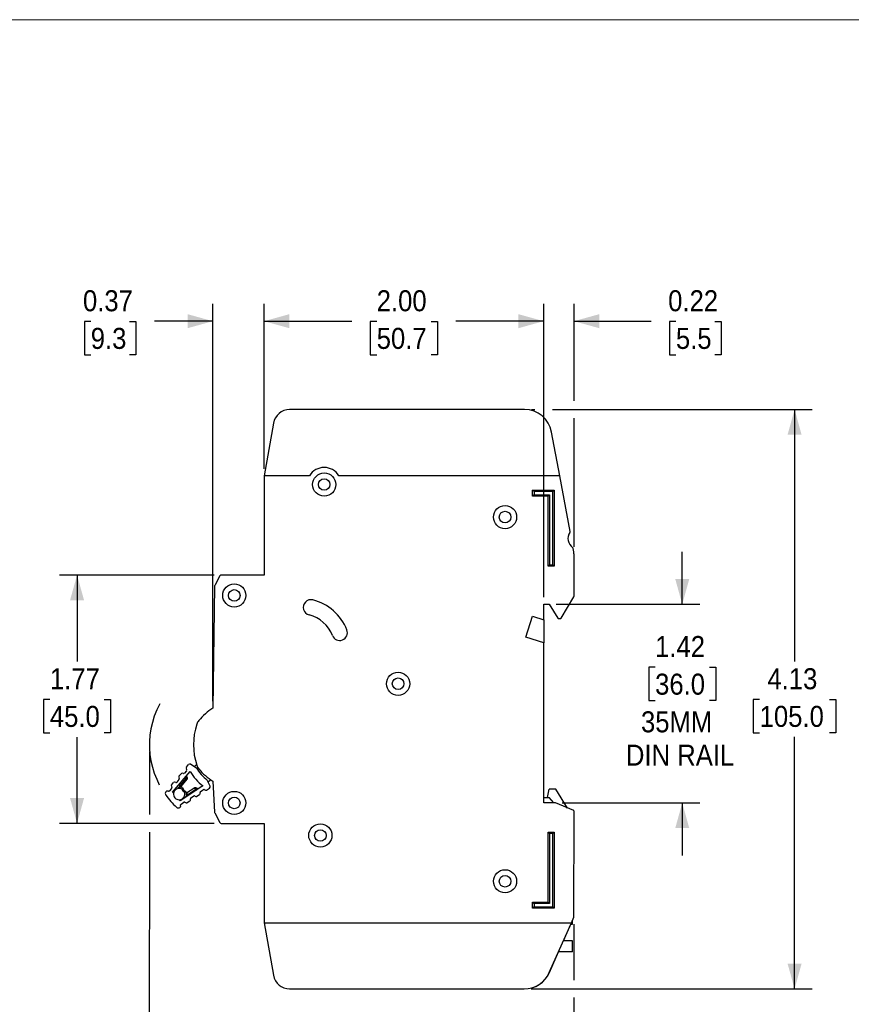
# Model space of a CAD drawing. Header units: inches. Extents: x 0 to 17, y 0 to 11.
# Tile 3 of 4: x 6 to 11.9, y 4 to 11. Entities that reach past the tile are written whole.
import ezdxf

# ---------------------------------------------------------------- set-up
doc = ezdxf.new("R2010")
doc.units = ezdxf.units.IN
doc.header["$MEASUREMENT"] = 0
doc.linetypes.add('SLD-Center', pattern=[0.75, 0.6, -0.05, 0.05, -0.05])
doc.linetypes.add('SLD-Solid', pattern=[0])
doc.layers.add('CENTER', color=40, linetype='SLD-Center')
doc.layers.add('SLD-DEFPOINTS', color=7, linetype='Continuous')
doc.layers.add('DIMENSIONS', color=140, linetype='SLD-Solid', lineweight=25)
doc.styles.add('SLDTEXTSTYLE0', font='GOTHIC.TTF', dxfattribs={"width": 0.913})
doc.dimstyles.new('SLDDIMSTYLE0', dxfattribs={"dimtxt": 0.15, "dimasz": 0.18, "dimexe": 0, "dimexo": 0.0625, "dimgap": 0.0375, "dimtad": 0, "dimtih": 1, "dimtoh": 1, "dimrnd": 1e-09, "dimzin": 12, "dimdsep": 46, "dimtxsty": 'SLDTEXTSTYLE0', "dimsah": 1, "dimcen": 0.09, "dimadec": 0, "dimazin": 3, "dimtfac": 1, "dimtdec": 3, "dimtofl": 0, "dimtmove": 0, "dimatfit": 3, "dimfxl": 0, "dimfrac": 2, "dimtolj": 1, "dimtzin": 12, "dimarcsym": 0})
doc.dimstyles.new('SLDDIMSTYLE1', dxfattribs={"dimtxt": 0.15, "dimasz": 0.18, "dimexe": 0, "dimexo": 0.0625, "dimgap": 0.0375, "dimtad": 0, "dimtih": 1, "dimtoh": 1, "dimrnd": 1e-09, "dimzin": 4, "dimdsep": 46, "dimtxsty": 'SLDTEXTSTYLE0', "dimsah": 1, "dimcen": 0.09, "dimadec": 0, "dimazin": 1, "dimtfac": 1, "dimtofl": 0, "dimtmove": 0, "dimatfit": 3, "dimfxl": 0, "dimfrac": 2, "dimtolj": 1, "dimtzin": 12, "dimarcsym": 0})
doc.dimstyles.new('SLDDIMSTYLE2', dxfattribs={"dimtxt": 0.15, "dimasz": 0.18, "dimexe": 0, "dimexo": 0.0625, "dimgap": 0.0375, "dimtad": 0, "dimtih": 1, "dimtoh": 1, "dimrnd": 1e-09, "dimdsep": 46, "dimtxsty": 'SLDTEXTSTYLE0', "dimsah": 1, "dimcen": 0.09, "dimadec": 0, "dimazin": 2, "dimtfac": 1, "dimtmove": 0, "dimatfit": 0, "dimfxl": 0, "dimfrac": 2, "dimtolj": 1, "dimtzin": 12, "dimarcsym": 0})
doc.dimstyles.new('SLDDIMSTYLE3', dxfattribs={"dimtxt": 0.15, "dimasz": 0.18, "dimexe": 0, "dimexo": 0.0625, "dimgap": 0.0375, "dimtad": 0, "dimtih": 1, "dimtoh": 1, "dimrnd": 1e-09, "dimzin": 12, "dimdsep": 46, "dimtxsty": 'SLDTEXTSTYLE0', "dimsah": 1, "dimcen": 0.09, "dimadec": 0, "dimazin": 3, "dimtfac": 1, "dimtofl": 0, "dimtmove": 0, "dimatfit": 3, "dimfxl": 0, "dimfrac": 2, "dimtolj": 1, "dimtzin": 12, "dimarcsym": 0})
doc.dimstyles.new('SLDDIMSTYLE4', dxfattribs={"dimtxt": 0.15, "dimasz": 0.18, "dimexe": 0, "dimexo": 0.0625, "dimgap": 0.0375, "dimtad": 0, "dimtih": 1, "dimtoh": 1, "dimrnd": 1e-09, "dimzin": 12, "dimdsep": 46, "dimtxsty": 'SLDTEXTSTYLE0', "dimsah": 1, "dimcen": 0.09, "dimadec": 0, "dimazin": 3, "dimtfac": 1, "dimtmove": 0, "dimatfit": 0, "dimfxl": 0, "dimfrac": 2, "dimtolj": 1, "dimtzin": 12, "dimarcsym": 0})

# ---------------------------------------------------------------- blocks, each defined once
blk = doc.blocks.new('Block2')
at = {"color": 7, "linetype": 'SLD-Solid', "lineweight": 18}
blk.add_line((17, 11), (0, 11), dxfattribs=at)
blk = doc.blocks.new('_D')
at = {"layer": 'DIMENSIONS'}
for p, q in [((6.9276, 5.7775), (6.9273, 5.3287)), ((6.9273, 5.2037), (6.9263, 3.3309)), ((9.9587, 4.5469), (9.9585, 4.1476)), ((9.9584, 4.0226), (9.958, 3.3293)), ((6.9263, 3.4559), (8.071, 3.4553)), ((8.2483, 3.4539), (8.2026, 3.4539)), ((8.2026, 3.4539), (8.2026, 3.2158)), ((8.6362, 3.4539), (8.6819, 3.4539)), ((8.6819, 3.4539), (8.6819, 3.2158)), ((9.9581, 3.4543), (8.8135, 3.4549)), ((8.2026, 3.2158), (8.2483, 3.2158)), ((8.6819, 3.2158), (8.6362, 3.2158))]:
    blk.add_line(p, q, dxfattribs=at)
for points in [[(6.9263, 3.4559), (7.1063, 3.4058), (7.1064, 3.5058)], [(9.9581, 3.4543), (9.7781, 3.5044), (9.7781, 3.4044)]]:
    blk.add_solid(points, dxfattribs=at)
at = {"layer": 'DIMENSIONS', "char_height": 0.15, "attachment_point": 1, "style": 'SLDTEXTSTYLE0'}
for s, insert in [('3.03', (8.2483, 3.676)), ('77.0', (8.2483, 3.4074))]:
    blk.add_mtext(s, dxfattribs=dict(at, insert=insert))
blk = doc.blocks.new('_D_1')
at = {"layer": 'DIMENSIONS'}
for p, q in [((7.7465, 7.7965), (7.7465, 8.9739)), ((9.7426, 6.8792), (9.7425, 8.9739)), ((7.7465, 8.8489), (8.3733, 8.8489)), ((8.5505, 8.8477), (8.5048, 8.8477)), ((8.5048, 8.8477), (8.5048, 8.6096)), ((8.9385, 8.8477), (8.9842, 8.8477)), ((8.9842, 8.8477), (8.9842, 8.6096)), ((9.7425, 8.8489), (9.1157, 8.8489)), ((8.5048, 8.6096), (8.5505, 8.6096)), ((8.9842, 8.6096), (8.9385, 8.6096))]:
    blk.add_line(p, q, dxfattribs=at)
for points in [[(7.7465, 8.8489), (7.9265, 8.7989), (7.9265, 8.8989)], [(9.7425, 8.8489), (9.5625, 8.8989), (9.5625, 8.7989)]]:
    blk.add_solid(points, dxfattribs=at)
at = {"layer": 'DIMENSIONS', "char_height": 0.15, "attachment_point": 1, "style": 'SLDTEXTSTYLE0'}
for s, insert in [('2.00', (8.5505, 9.0698)), ('50.7', (8.5505, 8.8012))]:
    blk.add_mtext(s, dxfattribs=dict(at, insert=insert))
blk = doc.blocks.new('_D_2')
at = {"layer": 'DIMENSIONS'}
for p, q in [((7.3805, 6.1376), (7.3805, 8.9739)), ((7.7465, 7.7965), (7.7465, 8.9739)), ((6.5089, 8.8477), (6.4632, 8.8477)), ((6.4632, 8.8477), (6.4632, 8.6096)), ((6.786, 8.8477), (6.8317, 8.8477)), ((6.8317, 8.8477), (6.8317, 8.6096)), ((7.3805, 8.8489), (6.9632, 8.8489)), ((7.7465, 8.8489), (8.1215, 8.8489)), ((6.4632, 8.6096), (6.5089, 8.6096)), ((6.8317, 8.6096), (6.786, 8.6096))]:
    blk.add_line(p, q, dxfattribs=at)
for points in [[(7.3805, 8.8489), (7.2005, 8.8989), (7.2005, 8.7989)], [(7.7465, 8.8489), (7.9265, 8.7989), (7.9265, 8.8989)]]:
    blk.add_solid(points, dxfattribs=at)
at = {"layer": 'DIMENSIONS', "char_height": 0.15, "attachment_point": 1, "style": 'SLDTEXTSTYLE0'}
for s, insert in [('0.37', (6.4535, 9.0698)), ('9.3', (6.5089, 8.8012))]:
    blk.add_mtext(s, dxfattribs=dict(at, insert=insert))
blk = doc.blocks.new('_D_3')
at = {"layer": 'DIMENSIONS'}
for p, q in [((9.6558, 8.2189), (9.68, 8.2189)), ((9.805, 8.2189), (11.6589, 8.219)), ((11.5339, 8.219), (11.5339, 6.4218)), ((11.2845, 6.1509), (11.2388, 6.1509)), ((11.2388, 6.1509), (11.2388, 5.9128)), ((11.7833, 6.1509), (11.829, 6.1509)), ((11.829, 6.1509), (11.829, 5.9128)), ((11.2388, 5.9128), (11.2845, 5.9128)), ((11.829, 5.9128), (11.7833, 5.9128)), ((11.5339, 4.0851), (11.5339, 5.8823)), ((9.6526, 4.0851), (11.6589, 4.0851))]:
    blk.add_line(p, q, dxfattribs=at)
for points in [[(11.5339, 8.219), (11.4839, 8.039), (11.5839, 8.039)], [(11.5339, 4.0851), (11.5839, 4.2651), (11.4839, 4.2651)]]:
    blk.add_solid(points, dxfattribs=at)
at = {"layer": 'DIMENSIONS', "char_height": 0.15, "attachment_point": 1, "style": 'SLDTEXTSTYLE0'}
for s, insert in [('4.13', (11.3399, 6.373)), ('105.0', (11.2845, 6.1044))]:
    blk.add_mtext(s, dxfattribs=dict(at, insert=insert))
blk = doc.blocks.new('_D_4')
at = {"layer": 'DIMENSIONS'}
for p, q in [((10.7319, 6.8292), (10.7319, 7.2042)), ((9.8319, 6.8292), (10.8569, 6.8292)), ((10.538, 6.3807), (10.4923, 6.3807)), ((10.4923, 6.3807), (10.4923, 6.1426)), ((10.9259, 6.3807), (10.9716, 6.3807)), ((10.9716, 6.3807), (10.9716, 6.1426)), ((10.4923, 6.1426), (10.538, 6.1426)), ((10.9716, 6.1426), (10.9259, 6.1426)), ((9.8745, 5.4119), (10.8569, 5.4119)), ((10.7319, 5.4119), (10.7319, 5.0369))]:
    blk.add_line(p, q, dxfattribs=at)
for points in [[(10.7319, 6.8292), (10.7819, 7.0092), (10.6819, 7.0092)], [(10.7319, 5.4119), (10.6819, 5.2319), (10.7819, 5.2319)]]:
    blk.add_solid(points, dxfattribs=at)
at = {"layer": 'DIMENSIONS', "char_height": 0.15, "attachment_point": 1, "style": 'SLDTEXTSTYLE0'}
for s, insert in [('1.42', (10.538, 6.6028)), ('36.0', (10.538, 6.3342)), ('35MM', (10.4373, 6.0656)), ('DIN RAIL', (10.3298, 5.8275))]:
    blk.add_mtext(s, dxfattribs=dict(at, insert=insert))
blk = doc.blocks.new('_D_5')
at = {"layer": 'DIMENSIONS'}
for p, q in [((9.7426, 6.8792), (9.7425, 8.9739)), ((9.9591, 8.2814), (9.9591, 8.9739)), ((9.7425, 8.8489), (9.3675, 8.8489)), ((9.9591, 8.8489), (10.5094, 8.8489)), ((10.6867, 8.8477), (10.641, 8.8477)), ((10.641, 8.8477), (10.641, 8.6096)), ((10.9638, 8.8477), (11.0095, 8.8477)), ((11.0095, 8.8477), (11.0095, 8.6096)), ((10.641, 8.6096), (10.6867, 8.6096)), ((11.0095, 8.6096), (10.9638, 8.6096)), ((9.9591, 7.2381), (9.9591, 8.1564))]:
    blk.add_line(p, q, dxfattribs=at)
for points in [[(9.7425, 8.8489), (9.5625, 8.8989), (9.5625, 8.7989)], [(9.9591, 8.8489), (10.1391, 8.7989), (10.1391, 8.8989)]]:
    blk.add_solid(points, dxfattribs=at)
at = {"layer": 'DIMENSIONS', "char_height": 0.15, "attachment_point": 1, "style": 'SLDTEXTSTYLE0'}
for s, insert in [('0.22', (10.6313, 9.0698)), ('5.5', (10.6867, 8.8012))]:
    blk.add_mtext(s, dxfattribs=dict(at, insert=insert))
blk = doc.blocks.new('_D_6')
at = {"layer": 'DIMENSIONS'}
for p, q in [((7.391, 7.0378), (6.2862, 7.0378)), ((6.4112, 7.0378), (6.4112, 6.4217)), ((6.2172, 6.1508), (6.1715, 6.1508)), ((6.1715, 6.1508), (6.1715, 5.9127)), ((6.6052, 6.1508), (6.6509, 6.1508)), ((6.6509, 6.1508), (6.6509, 5.9127)), ((6.1715, 5.9127), (6.2172, 5.9127)), ((6.6509, 5.9127), (6.6052, 5.9127)), ((6.4112, 5.2662), (6.4112, 5.8822)), ((7.3911, 5.2662), (6.2862, 5.2662))]:
    blk.add_line(p, q, dxfattribs=at)
for points in [[(6.4112, 7.0378), (6.3612, 6.8578), (6.4612, 6.8578)], [(6.4112, 5.2662), (6.4612, 5.4462), (6.3612, 5.4462)]]:
    blk.add_solid(points, dxfattribs=at)
at = {"layer": 'DIMENSIONS', "char_height": 0.15, "attachment_point": 1, "style": 'SLDTEXTSTYLE0'}
for s, insert in [('1.77', (6.2172, 6.3729)), ('45.0', (6.2172, 6.1043))]:
    blk.add_mtext(s, dxfattribs=dict(at, insert=insert))

msp = doc.modelspace()

# ---------------------------------------------------------------- linework, layer by layer
for p, q in [((9.6058, 8.2189), (7.9289, 8.2189)), ((7.8126, 8.1213), (7.7465, 7.7465)), ((9.857, 7.7465), (9.7993, 8.0579)), ((7.7465, 7.7465), (7.7465, 7.0378)), ((8.0711, 7.7465), (7.7465, 7.7465)), ((9.857, 7.7465), (8.2802, 7.7465)), ((9.9308, 7.3481), (9.857, 7.7465)), ((9.6738, 7.6341), (9.6638, 7.6441)), ((9.6638, 7.6441), (9.8173, 7.6441)), ((9.6638, 7.6008), (9.6638, 7.6441)), ((9.6738, 7.6108), (9.6638, 7.6008)), ((9.774, 7.6008), (9.6638, 7.6008)), ((9.8073, 7.6341), (9.6738, 7.6341)), ((9.6738, 7.6341), (9.6738, 7.6108)), ((9.6738, 7.6108), (9.784, 7.6108)), ((9.774, 7.6008), (9.784, 7.6108)), ((9.774, 7.1008), (9.774, 7.6008)), ((9.784, 7.6108), (9.784, 7.1108)), ((9.8073, 7.6341), (9.8173, 7.6441)), ((9.8074, 7.1108), (9.8073, 7.6341)), ((9.8173, 7.6441), (9.8174, 7.1008)), ((9.9578, 7.2024), (9.9531, 7.2278)), ((9.9591, 6.8854), (9.9591, 7.1881)), ((9.774, 7.1008), (9.784, 7.1108)), ((9.8174, 7.1008), (9.774, 7.1008)), ((9.784, 7.1108), (9.8074, 7.1108)), ((9.8174, 7.1008), (9.8074, 7.1108)), ((7.4306, 7.0316), (7.3937, 6.9629)), ((7.7465, 7.0378), (7.441, 7.0378)), ((7.3922, 6.9575), (7.3805, 6.0876)), ((9.7426, 6.8292), (9.7819, 6.8292)), ((9.7426, 6.7189), (9.7426, 6.8292)), ((9.7819, 6.8292), (9.8426, 6.7306)), ((9.8669, 6.7306), (9.9585, 6.8834)), ((9.6158, 6.5942), (9.6638, 6.7442)), ((9.6158, 6.5942), (9.6638, 6.7441)), ((9.6638, 6.7442), (9.7426, 6.7189)), ((9.6638, 6.7441), (9.7426, 6.7189)), ((9.7426, 6.7189), (9.7426, 6.5536)), ((9.8493, 6.7268), (9.8601, 6.7268)), ((9.7426, 6.5536), (9.6158, 6.5942)), ((9.7426, 5.4119), (9.7426, 6.5536)), ((7.0937, 5.4877), (7.2186, 5.6369)), ((7.1388, 5.6029), (7.1534, 5.6204)), ((7.1703, 5.6218), (7.1605, 5.6231)), ((7.192, 5.642), (7.1774, 5.6245)), ((7.1904, 5.6588), (7.1935, 5.6495)), ((7.1919, 5.6663), (7.2079, 5.6855)), ((7.2233, 5.6878), (7.2629, 5.6626)), ((7.2491, 5.6714), (7.2645, 5.685)), ((7.0857, 5.5395), (7.1003, 5.5569)), ((7.1171, 5.5582), (7.1075, 5.5597)), ((7.1388, 5.5786), (7.1244, 5.561)), ((7.1373, 5.5955), (7.1403, 5.5859)), ((7.1873, 5.5872), (7.1446, 5.5363)), ((7.1523, 5.527), (7.1977, 5.5813)), ((7.1844, 5.596), (7.1873, 5.5872)), ((7.1992, 5.5888), (7.1933, 5.6067)), ((7.3615, 5.5318), (7.3412, 5.5742)), ((7.3669, 5.5759), (7.3483, 5.5594)), ((7.381, 5.5664), (7.3925, 5.3456)), ((7.0457, 5.4917), (7.0473, 5.4936)), ((7.0641, 5.4949), (7.0544, 5.4963)), ((7.0859, 5.5152), (7.0713, 5.4977)), ((7.0843, 5.532), (7.0873, 5.5226)), ((7.1265, 5.5269), (7.1452, 5.5243)), ((7.1446, 5.5363), (7.1355, 5.5376)), ((7.3103, 5.5333), (7.1471, 5.4274)), ((7.1604, 5.5104), (7.1665, 5.4983)), ((7.1638, 5.5212), (7.1726, 5.5037)), ((7.1665, 5.4983), (7.1777, 5.4909)), ((7.1726, 5.5037), (7.1889, 5.4929)), ((7.2526, 5.5193), (7.1932, 5.4808)), ((7.2015, 5.4721), (7.2572, 5.5082)), ((7.2572, 5.5082), (7.2656, 5.5043)), ((7.2773, 5.5119), (7.2602, 5.5199)), ((7.2896, 5.4774), (7.2895, 5.4872)), ((7.293, 5.4939), (7.3121, 5.5063)), ((7.3198, 5.5069), (7.3287, 5.5027)), ((7.3363, 5.5032), (7.3572, 5.5168)), ((9.7701, 5.4512), (9.7819, 5.5103)), ((9.8292, 5.5103), (9.7819, 5.5103)), ((9.9134, 5.3756), (9.8292, 5.5103)), ((7.1543, 5.4039), (7.1734, 5.4163)), ((7.181, 5.4168), (7.19, 5.4127)), ((7.1897, 5.474), (7.19, 5.4552)), ((7.2166, 5.4256), (7.1976, 5.4132)), ((7.2017, 5.4628), (7.2015, 5.4721)), ((7.2202, 5.4324), (7.22, 5.4421)), ((7.2236, 5.4489), (7.2428, 5.4612)), ((7.2503, 5.4617), (7.2594, 5.4576)), ((7.286, 5.4706), (7.2669, 5.4582)), ((9.7426, 5.4512), (9.7819, 5.4512)), ((9.8245, 5.4119), (9.7426, 5.4119)), ((9.8162, 5.4119), (9.7819, 5.4512)), ((9.9567, 5.3577), (9.826, 5.4116)), ((7.1473, 5.3806), (7.1453, 5.3793)), ((7.1509, 5.3873), (7.1507, 5.3972)), ((7.3939, 5.3407), (7.4307, 5.2724)), ((9.9587, 4.5969), (9.9591, 5.3541)), ((7.4411, 5.2662), (7.7465, 5.2662)), ((7.7465, 5.2662), (7.7465, 4.5575)), ((9.7741, 4.7032), (9.7741, 5.2032)), ((9.7741, 5.2032), (9.7841, 5.1932)), ((9.7741, 5.2032), (9.8174, 5.2032)), ((9.8074, 5.1932), (9.8174, 5.2032)), ((9.8174, 5.2032), (9.8174, 4.6599)), ((9.7841, 5.1932), (9.7841, 4.6932)), ((9.8074, 5.1932), (9.7841, 5.1932)), ((9.8074, 4.6699), (9.8074, 5.1932)), ((9.6638, 4.6599), (9.6638, 4.7032)), ((9.6638, 4.7032), (9.6738, 4.6932)), ((9.6638, 4.7032), (9.7741, 4.7032)), ((9.6738, 4.6699), (9.6638, 4.6599)), ((9.8174, 4.6599), (9.6638, 4.6599)), ((9.6738, 4.6932), (9.6738, 4.6699)), ((9.7841, 4.6932), (9.6738, 4.6932)), ((9.6738, 4.6699), (9.8074, 4.6699)), ((9.7741, 4.7032), (9.7841, 4.6932)), ((9.8074, 4.6699), (9.8174, 4.6599)), ((9.9408, 4.5575), (9.9587, 4.5969)), ((9.9473, 4.5457), (9.9473, 4.5718)), ((7.7465, 4.5575), (9.9408, 4.5575)), ((7.7465, 4.5575), (7.8126, 4.1827)), ((7.7465, 4.5575), (7.8126, 4.1827)), ((7.7465, 4.5575), (7.7465, 4.5575)), ((7.7465, 4.5575), (7.7465, 4.5575)), ((9.7825, 4.2019), (9.9408, 4.5575)), ((9.8841, 4.4285), (9.9363, 4.5457)), ((9.9356, 4.5457), (9.9473, 4.5457)), ((9.9473, 4.4285), (9.8834, 4.4285)), ((9.9473, 4.3489), (9.9473, 4.4285)), ((9.7832, 4.2018), (9.8487, 4.3489)), ((9.9473, 4.3489), (9.8479, 4.3489)), ((7.9289, 4.0851), (9.6026, 4.0851)), ((7.9289, 4.0851), (9.6034, 4.0851))]:
    msp.add_line(p, q)
at = {"flags": 128}
msp.add_lwpolyline([(7.1726, 5.5037), (7.1714, 5.5027), (7.1702, 5.5017), (7.1692, 5.5007), (7.1682, 5.4999), (7.1675, 5.4992), (7.1669, 5.4987), (7.1666, 5.4984), (7.1665, 5.4983)], dxfattribs=at)
for centre, radius in [((8.1756, 7.6835), 0.0827), ((8.1756, 7.6835), 0.0413), ((9.467, 7.4512), 0.0827), ((9.467, 7.4512), 0.0413), ((7.5339, 6.8922), 0.0827), ((7.5339, 6.8922), 0.0413), ((8.7032, 6.2622), 0.0827), ((8.7032, 6.2622), 0.0413), ((7.5339, 5.4118), 0.0827), ((7.5339, 5.4118), 0.0413), ((8.1481, 5.1796), 0.0827), ((8.1481, 5.1796), 0.0413), ((9.467, 4.8528), 0.0827), ((9.467, 4.8528), 0.0413)]:
    msp.add_circle(centre, radius)
for centre, radius, start, end in [((7.9289, 8.1008), 0.1181, 90.00055, 170.00055), ((9.6058, 8.0221), 0.1969, 10.49203, 90.00055), ((8.1756, 7.6835), 0.122, 31.0735, 148.9276), ((9.9945, 7.2977), 0.0787, 145.59344, 235.39062), ((9.9231, 7.3466), 0.00787, 325.59344, 10.49203), ((9.9453, 7.2264), 0.00787, 10.49203, 55.39062), ((9.8803, 7.1881), 0.0787, 0.00055, 10.49203), ((7.441, 7.026), 0.0118, 90.00055, 151.6998), ((7.4041, 6.9573), 0.0118, 151.6998, 179.2289), ((9.9552, 6.8854), 0.00394, 329.03679, 0.00055), ((8.0811, 6.8068), 0.0551, 76.11401, 256.11401), ((8.0103, 6.5201), 0.3504, 21.04002, 76.11401), ((8.0103, 6.5201), 0.2402, 21.04002, 76.11401), ((9.8493, 6.7347), 0.00787, 211.60805, 270.00055), ((9.8601, 6.7347), 0.00787, 270.00055, 329.03679), ((8.2859, 6.6261), 0.0551, 201.04002, 21.04002), ((7.6205, 5.713), 0.4449, 122.64515, 139.84976), ((7.715, 5.8272), 0.4724, 161.96149, 198.03961), ((7.3407, 5.9491), 0.0787, 139.84976, 161.96149), ((7.1595, 5.6153), 0.00787, 82.07608, 140.0707), ((7.1714, 5.6296), 0.00787, 262.07608, 320.0707), ((7.1979, 5.6613), 0.00787, 140.0707, 198.06532), ((7.186, 5.647), 0.00787, 320.0707, 18.06532), ((7.2169, 5.6779), 0.0118, 57.47235, 140.0707), ((7.5378, 5.8272), 0.3716, 210.79707, 232.25683), ((7.5378, 5.8272), 0.3204, 210.90729, 232.1466), ((7.3407, 5.7053), 0.0787, 198.03961, 220.15134), ((7.6205, 5.9414), 0.4449, 220.15134, 237.4301), ((7.1064, 5.5519), 0.00787, 81.43977, 140.0707), ((7.1183, 5.566), 0.00787, 261.43977, 320.4707), ((7.1448, 5.5978), 0.00787, 140.0707, 197.42175), ((7.1328, 5.5836), 0.00787, 320.4707, 17.42175), ((7.1917, 5.5864), 0.00787, 320.0707, 18.06532), ((7.0608, 5.4791), 0.0197, 140.0707, 216.12214), ((7.0533, 5.4885), 0.00787, 81.97217, 140.0707), ((7.0652, 5.5027), 0.00787, 261.97217, 320.13571), ((7.0918, 5.5345), 0.00787, 140.0707, 197.96121), ((7.0798, 5.5202), 0.00787, 320.13571, 17.96121), ((7.5378, 5.8272), 0.5591, 217.39575, 218.4281), ((7.1399, 5.4748), 0.0404, 173.03072, 270.02318), ((7.1399, 5.4748), 0.0404, 58.5456, 173.03072), ((7.1399, 5.4748), 0.0404, 270.02318, 24.5083), ((7.1463, 5.5321), 0.00787, 261.97217, 320.0707), ((7.1975, 5.4742), 0.00787, 122.9832, 181.08173), ((7.2569, 5.5127), 0.00787, 64.98858, 122.9832), ((7.2973, 5.4873), 0.00787, 122.9832, 180.97781), ((7.3164, 5.4997), 0.00787, 64.98858, 122.9832), ((7.332, 5.5098), 0.00787, 244.98858, 302.9832), ((7.3508, 5.5267), 0.0118, 302.9832, 25.58155), ((7.5378, 5.8272), 0.6102, 216.12214, 226.93176), ((7.5378, 5.8272), 0.5591, 224.6258, 225.65815), ((7.1777, 5.4097), 0.00787, 65.09269, 122.91819), ((7.1933, 5.4198), 0.00787, 245.09269, 302.9832), ((7.2124, 5.4322), 0.00787, 302.9832, 1.61413), ((7.2278, 5.4423), 0.00787, 122.5832, 181.61413), ((7.247, 5.4546), 0.00787, 65.63215, 122.5832), ((7.2626, 5.4648), 0.00787, 245.63215, 302.9832), ((7.2818, 5.4772), 0.00787, 302.9832, 0.97781), ((9.8245, 5.4079), 0.00394, 67.62042, 90.00055), ((7.1346, 5.3958), 0.0197, 226.93176, 302.9832), ((7.143, 5.3872), 0.00787, 302.9832, 1.08173), ((7.1586, 5.3973), 0.00787, 122.91819, 181.08173), ((7.4043, 5.3463), 0.0118, 182.97487, 208.30131), ((9.9552, 5.3541), 0.00394, 0.00055, 67.62042), ((7.4411, 5.278), 0.0118, 208.30131, 270.00055), ((7.9289, 4.2032), 0.1181, 190.00055, 270.00055), ((7.9289, 4.2032), 0.1181, 190, 270), ((9.6026, 4.2819), 0.1969, 270.00055, 336.00055), ((9.6034, 4.2819), 0.1969, 270, 336)]:
    msp.add_arc(centre, radius, start, end)
for points, knots in [([(7.1873, 5.5872), (7.1879, 5.5873), (7.1892, 5.5875), (7.1909, 5.5877), (7.1925, 5.5879), (7.1938, 5.5881), (7.1948, 5.5882), (7.1966, 5.5885), (7.1987, 5.5887), (7.199, 5.5888), (7.1992, 5.5888)], [0, 0, 0, 0, 0.105791, 0.20309, 0.291896, 0.372211, 0.444038, 0.507383, 0.760808, 1, 1, 1, 1]), ([(7.1873, 5.5872), (7.19, 5.5857), (7.1927, 5.5842), (7.1966, 5.582), (7.1977, 5.5813), (7.1977, 5.5813)], [0, 0, 0, 0, 0.5, 0.5, 1, 1, 1, 1]), ([(7.1523, 5.527), (7.1523, 5.5271), (7.1522, 5.5271), (7.1518, 5.5276), (7.1511, 5.5284), (7.1499, 5.53), (7.1477, 5.5326), (7.1457, 5.535), (7.1446, 5.5363)], [0, 0, 0, 0, 0.112526, 0.232712, 0.360305, 0.495269, 0.730341, 1, 1, 1, 1]), ([(7.1452, 5.5243), (7.1452, 5.5243), (7.1452, 5.5244), (7.1451, 5.5251), (7.1451, 5.5262), (7.145, 5.528), (7.1448, 5.5313), (7.1447, 5.5345), (7.1446, 5.5363)], [0, 0, 0, 0, 0.1184846, 0.2404451, 0.366016, 0.4953207, 0.7100278, 1, 1, 1, 1]), ([(7.1604, 5.5104), (7.1603, 5.5106), (7.1601, 5.5112), (7.1601, 5.5122), (7.1602, 5.5134), (7.1608, 5.5151), (7.1619, 5.5176), (7.1631, 5.5199), (7.1638, 5.5212)], [0, 0, 0, 0, 0.11087, 0.229223, 0.356122, 0.492432, 0.698038, 1, 1, 1, 1]), ([(7.1889, 5.4929), (7.1882, 5.4927), (7.1871, 5.4922), (7.1855, 5.4917), (7.1842, 5.4912), (7.1831, 5.4909), (7.1814, 5.4904), (7.1794, 5.4901), (7.1782, 5.4906), (7.1777, 5.4909)], [0, 0, 0, 0, 0.133017, 0.250435, 0.352271, 0.438553, 0.509334, 0.771481, 1, 1, 1, 1]), ([(7.1932, 5.4808), (7.1933, 5.4808), (7.1933, 5.4807), (7.1938, 5.4802), (7.1945, 5.4794), (7.1958, 5.4781), (7.1981, 5.4757), (7.2003, 5.4734), (7.2015, 5.4721)], [0, 0, 0, 0, 0.1184846, 0.240445, 0.366016, 0.4953207, 0.7100278, 1, 1, 1, 1]), ([(7.2572, 5.5082), (7.257, 5.5088), (7.2565, 5.51), (7.2558, 5.5116), (7.2552, 5.5131), (7.2547, 5.5143), (7.2543, 5.5153), (7.2536, 5.5169), (7.2528, 5.5188), (7.2527, 5.5192), (7.2526, 5.5193)], [0, 0, 0, 0, 0.105791, 0.20309, 0.291896, 0.372211, 0.444038, 0.507383, 0.760808, 1, 1, 1, 1]), ([(7.2602, 5.5199), (7.2602, 5.5198), (7.2602, 5.5197), (7.26, 5.5191), (7.2598, 5.518), (7.2593, 5.5162), (7.2585, 5.513), (7.2577, 5.51), (7.2572, 5.5082)], [0, 0, 0, 0, 0.118492, 0.240459, 0.366036, 0.495346, 0.710045, 1, 1, 1, 1]), ([(7.2015, 5.4721), (7.2009, 5.4722), (7.1996, 5.4724), (7.1979, 5.4727), (7.1963, 5.4729), (7.1951, 5.4731), (7.194, 5.4733), (7.1922, 5.4736), (7.1902, 5.4739), (7.1898, 5.474), (7.1897, 5.474)], [0, 0, 0, 0, 0.105798, 0.203102, 0.291913, 0.372232, 0.444061, 0.507408, 0.760823, 1, 1, 1, 1])]:
    msp.add_open_spline(points, degree=3, knots=knots)
for points in [[(7.1312, 5.5263), (7.129, 5.5259), (7.1268, 5.5254), (7.1247, 5.5247)], [(7.1638, 5.5212), (7.1598, 5.5233), (7.1555, 5.5248), (7.151, 5.5258)], [(7.1919, 5.4797), (7.1914, 5.4842), (7.1904, 5.4887), (7.1889, 5.4929)], [(7.1876, 5.4537), (7.1885, 5.4557), (7.1893, 5.4578), (7.1899, 5.4599)]]:
    msp.add_open_spline(points, degree=3)
at = {"layer": 'CENTER', "linetype": 'SLD-Center'}
msp.add_arc((7.5378, 5.8272), 0.6102, 151.52695, 221.52695, dxfattribs=at)

# ---------------------------------------------------------------- block references
at = {"layer": 'SLD-DEFPOINTS'}
msp.add_blockref('Block2', (0, 0), dxfattribs=at)

# ---------------------------------------------------------------- dimensions: what is measured, and where the dimension line sits
at = {"layer": 'DIMENSIONS'}
for base, p1, p2, angle, dimstyle, picture, middle in [((7.3805, 8.8489), (7.7465, 7.7465), (7.3805, 6.0876), 0.00055, 'SLDDIMSTYLE2', '_D_2', (6.6474, 8.8489)), ((7.7465, 8.8489), (9.7426, 6.8292), (7.7465, 7.7465), 0.00055, 'SLDDIMSTYLE1', '_D_1', (8.7445, 8.8489)), ((9.9591, 8.8489), (9.7426, 6.8292), (9.9591, 7.1881), 0.00055, 'SLDDIMSTYLE2', '_D_5', (10.8252, 8.8489)), ((11.5339, 8.219), (9.6026, 4.0851), (9.6058, 8.2189), 270.00055, 'SLDDIMSTYLE3', '_D_3', (11.5339, 6.152)), ((6.4112, 5.2662), (7.441, 7.0378), (7.4411, 5.2662), 270.00055, 'SLDDIMSTYLE3', '_D_6', (6.4112, 6.152)), ((9.9581, 3.4543), (6.9276, 5.8275), (9.9587, 4.5969), 359.96977, 'SLDDIMSTYLE0', '_D', (8.4422, 3.4551))]:
    dim = msp.add_linear_dim(base=base, p1=p1, p2=p2, angle=angle, dimstyle=dimstyle, dxfattribs=at)
    dim.commit()
    dim.dimension.update_dxf_attribs({"geometry": picture, "text_midpoint": middle, "dimtype": 160})
dim = msp.add_linear_dim(base=(10.7319, 5.4119), p1=(9.7819, 6.8292), p2=(9.8245, 5.4119), angle=270.00055, text='<>\\P35MM\\PDIN RAIL', dimstyle='SLDDIMSTYLE4', dxfattribs=at)
dim.commit()
dim.dimension.update_dxf_attribs({"geometry": '_D_4', "text_midpoint": (10.7319, 6.1205), "dimtype": 160})

doc.saveas('drawing.dxf')
